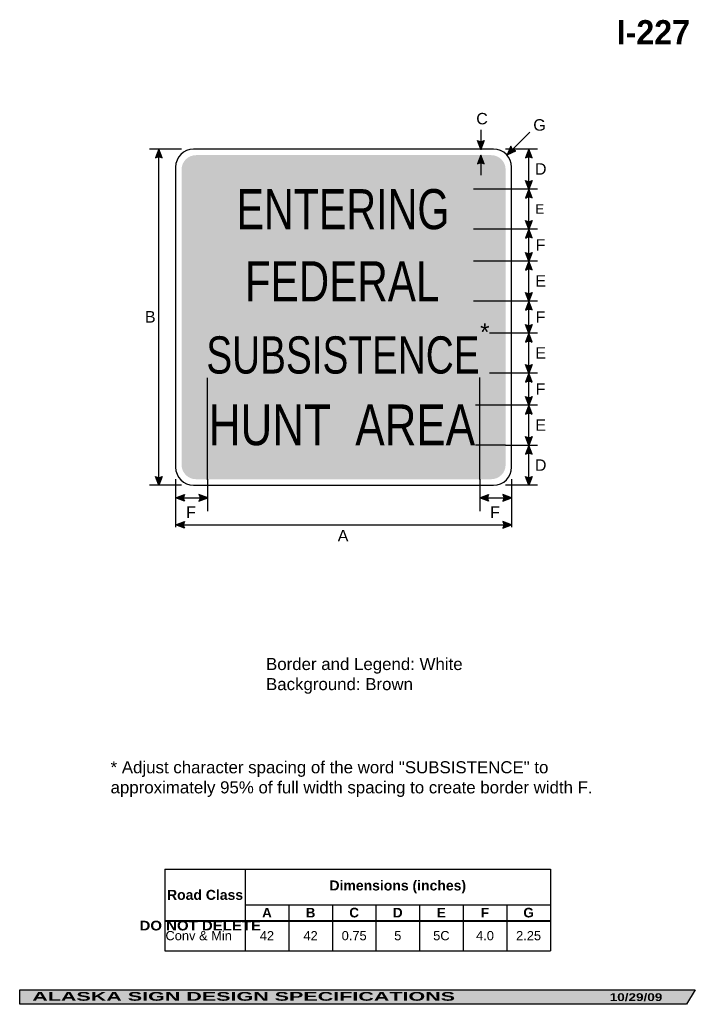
# Model space of a CAD drawing. Header units: feet. Extents: x 7 to 92, y 0 to 123.
import ezdxf
from ezdxf.enums import TextEntityAlignment as Align

# ---------------------------------------------------------------- set-up
doc = ezdxf.new("R2010")
doc.units = ezdxf.units.FT
doc.header["$MEASUREMENT"] = 0
doc.layers.add('Sign', color=7, linetype='Continuous')
doc.styles.add('ARIAL', font='arial.ttf')
doc.styles.add('ARIAL B', font='arialbd.ttf')
doc.styles.add('ARIAL BLACK B', font='ariblk.ttf')
doc.styles.add('ARIAL BLACK BI', font='ariblk.ttf')
doc.styles.add('FHWA SERIES C2000EX', font='txt')

# ---------------------------------------------------------------- blocks, each defined once
blk = doc.blocks.new('*T4')
at = {"color": 0, "linetype": 'ByBlock', "lineweight": -2, "transparency": 16777216}
for p, q in [((0, 0), (48.17052911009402, 0)), ((0, 0), (0, -10.19592542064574)), ((10.020529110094, 0), (10.020529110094, -6.401856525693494)), ((48.17052911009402, 0), (48.17052911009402, -10.19592542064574)), ((10.020529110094, -4.437689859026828), (48.17052911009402, -4.437689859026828)), ((15.470529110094, -4.437689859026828), (15.470529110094, -6.401856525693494)), ((20.92052911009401, -4.437689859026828), (20.92052911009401, -6.401856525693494)), ((26.37052911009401, -4.437689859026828), (26.37052911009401, -6.401856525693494)), ((31.82052911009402, -4.437689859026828), (31.82052911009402, -6.401856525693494)), ((37.27052911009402, -4.437689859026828), (37.27052911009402, -6.401856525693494)), ((42.72052911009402, -4.437689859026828), (42.72052911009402, -6.401856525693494)), ((0, -6.401856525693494), (48.17052911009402, -6.401856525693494)), ((0, -6.446856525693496), (48.17052911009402, -6.446856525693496)), ((10.020529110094, -6.446856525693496), (10.020529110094, -10.19592542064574)), ((15.470529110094, -6.446856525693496), (15.470529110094, -10.19592542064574)), ((20.92052911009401, -6.446856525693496), (20.92052911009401, -10.19592542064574)), ((26.37052911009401, -6.446856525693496), (26.37052911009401, -10.19592542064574)), ((31.82052911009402, -6.446856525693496), (31.82052911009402, -10.19592542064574)), ((37.27052911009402, -6.446856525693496), (37.27052911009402, -10.19592542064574)), ((42.72052911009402, -6.446856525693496), (42.72052911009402, -10.19592542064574)), ((0, -10.19592542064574), (48.17052911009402, -10.19592542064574))]:
    blk.add_line(p, q, dxfattribs=at)
at = {"color": 18, "transparency": 16777216}
for s, insert, char_height, width, attachment_point, style in [('Road Class', (5.010264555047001, -3.212178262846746), 1.25, 9.900529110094, 5, 'ARIAL B'), ('Dimensions (inches)', (29.09552911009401, -2.218844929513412), 1.25, 38.03000000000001, 5, 'ARIAL B'), ('A', (12.745529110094, -5.431023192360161), 1.199999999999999, 5.33, 5, 'ARIAL B'), ('B', (18.19552911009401, -5.431023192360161), 1.199999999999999, 5.33, 5, 'ARIAL B'), ('C', (23.64552911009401, -5.431023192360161), 1.199999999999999, 5.33, 5, 'ARIAL B'), ('D', (29.09552911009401, -5.431023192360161), 1.199999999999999, 5.33, 5, 'ARIAL B'), ('E', (34.54552911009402, -5.431023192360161), 1.199999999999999, 5.33, 5, 'ARIAL B'), ('F', (39.99552911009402, -5.431023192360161), 1.199999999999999, 5.33, 5, 'ARIAL B'), ('G', (45.44552911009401, -5.431023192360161), 1.199999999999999, 5.33, 5, 'ARIAL B'), ('Conv & Min', (0.0600000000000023, -8.310140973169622), 1.149999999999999, 9.900529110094, 4, 'ARIAL'), ('42', (12.745529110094, -8.310140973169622), 1.149999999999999, 5.33, 5, 'ARIAL'), ('42', (18.19552911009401, -8.310140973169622), 1.149999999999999, 5.33, 5, 'ARIAL'), ('0.75', (23.64552911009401, -8.310140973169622), 1.149999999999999, 5.33, 5, 'ARIAL'), ('5', (29.09552911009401, -8.310140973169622), 1.149999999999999, 5.33, 5, 'ARIAL'), ('5C', (34.54552911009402, -8.310140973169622), 1.149999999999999, 5.33, 5, 'ARIAL'), ('4.0', (39.99552911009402, -8.310140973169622), 1.149999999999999, 5.33, 5, 'ARIAL'), ('2.25', (45.44552911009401, -8.310140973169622), 1.149999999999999, 5.33, 5, 'ARIAL')]:
    blk.add_mtext(s, dxfattribs=dict(at, insert=insert, char_height=char_height, width=width, attachment_point=attachment_point, style=style))

msp = doc.modelspace()

# ---------------------------------------------------------------- hatches: boundary and pattern name
h = msp.add_hatch(color=256)
h.dxf.hatch_style = 1
edge = h.paths.add_edge_path()
edge.add_line((65.45463540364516, 108.2978052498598), (65.0442578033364, 107.2088731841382))
edge.add_line((65.0442578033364, 107.2088731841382), (64.63671465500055, 108.3070211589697))
edge.add_arc((65.05245754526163, 108.9043679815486), 0.7277811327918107, 235.1627615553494, 303.5461345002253)
h = msp.add_hatch(color=256)
h.dxf.hatch_style = 1
edge = h.paths.add_edge_path()
edge.add_line((25.20464843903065, 106.1199411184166), (24.7942708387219, 107.2088731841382))
edge.add_line((24.7942708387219, 107.2088731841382), (24.38672769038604, 106.1107252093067))
edge.add_arc((24.80247058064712, 105.5133783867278), 0.7277811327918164, 56.45386549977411, 124.83723844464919, ccw=False)
h = msp.add_hatch(color=256)
h.dxf.hatch_style = 1
edge = h.paths.add_edge_path()
edge.add_line((68.79688515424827, 107.5729383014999), (68.34635413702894, 106.4999962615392))
edge.add_line((68.34635413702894, 106.4999962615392), (69.39723413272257, 107.0173661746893))
edge.add_arc((69.5059370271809, 107.7369834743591), 0.727781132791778, 193.0266678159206, 261.41004076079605, ccw=False)
h = msp.add_hatch(color=256)
h.dxf.hatch_style = 1
edge = h.paths.add_edge_path()
edge.add_line((71.44328162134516, 106.1180505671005), (71.0329040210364, 107.206982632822))
edge.add_line((71.0329040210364, 107.206982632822), (70.62536087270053, 106.1088346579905))
edge.add_arc((71.0411037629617, 105.5114878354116), 0.7277811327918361, 56.4538654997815, 124.83723844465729, ccw=False)
at = {"true_color": 0xffffff}
h = msp.add_hatch(color=7, dxfattribs=at)
h.dxf.hatch_style = 1
edge = h.paths.add_edge_path()
edge.add_line((65.454635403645, 105.3641927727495), (65.04425780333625, 106.4531248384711))
edge.add_line((65.04425780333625, 106.4531248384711), (64.63671465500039, 105.3549768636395))
edge.add_arc((65.05245754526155, 104.7576300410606), 0.7277811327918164, 56.453865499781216, 124.83723844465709, ccw=False)
h = msp.add_hatch(color=256)
h.dxf.hatch_style = 1
edge = h.paths.add_edge_path()
edge.add_line((71.44328162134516, 101.110335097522), (71.0329040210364, 102.1992671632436))
edge.add_line((71.0329040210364, 102.1992671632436), (70.62536087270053, 101.1011191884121))
edge.add_arc((71.04110376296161, 100.5037723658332), 0.7277811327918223, 56.45386549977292, 124.8372384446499, ccw=False)
h = msp.add_hatch(color=256)
h.dxf.hatch_style = 1
edge = h.paths.add_edge_path()
edge.add_line((71.44424475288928, 103.2907548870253), (71.03386715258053, 102.2018228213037))
edge.add_line((71.03386715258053, 102.2018228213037), (70.62632400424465, 103.2999707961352))
edge.add_arc((71.04206689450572, 103.8973176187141), 0.7277811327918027, 235.1627615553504, 303.5461345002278)
h = msp.add_hatch(color=256)
h.dxf.hatch_style = 1
edge = h.paths.add_edge_path()
edge.add_line((71.44424475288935, 98.28945277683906), (71.0338671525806, 97.20052071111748))
edge.add_line((71.0338671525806, 97.20052071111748), (70.62632400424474, 98.29866868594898))
edge.add_arc((71.04206689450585, 98.89601550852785), 0.7277811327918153, 235.162761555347, 303.5461345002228)
h = msp.add_hatch(color=256)
h.dxf.hatch_style = 1
edge = h.paths.add_edge_path()
edge.add_line((71.44424475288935, 96.11158864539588), (71.0338671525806, 97.20052071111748))
edge.add_line((71.0338671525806, 97.20052071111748), (70.62632400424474, 96.10237273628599))
edge.add_arc((71.04206689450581, 95.50502591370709), 0.7277811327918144, 56.45386549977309, 124.83723844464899, ccw=False)
h = msp.add_hatch(color=256)
h.dxf.hatch_style = 1
edge = h.paths.add_edge_path()
edge.add_line((71.44424475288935, 94.29205695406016), (71.0338671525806, 93.20312488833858))
edge.add_line((71.0338671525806, 93.20312488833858), (70.62632400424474, 94.30127286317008))
edge.add_arc((71.04206689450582, 94.89861968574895), 0.7277811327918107, 235.1627615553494, 303.5461345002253)
h = msp.add_hatch(color=256)
h.dxf.hatch_style = 1
edge = h.paths.add_edge_path()
edge.add_line((71.44424475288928, 92.11028661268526), (71.03386715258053, 93.19921867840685))
edge.add_line((71.03386715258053, 93.19921867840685), (70.62632400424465, 92.10107070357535))
edge.add_arc((71.04206689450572, 91.50372388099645), 0.7277811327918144, 56.45386549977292, 124.83723844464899, ccw=False)
h = msp.add_hatch(color=256)
h.dxf.hatch_style = 1
edge = h.paths.add_edge_path()
edge.add_line((71.44424475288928, 89.28945280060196), (71.03386715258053, 88.20052073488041))
edge.add_line((71.03386715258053, 88.20052073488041), (70.62632400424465, 89.29866870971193))
edge.add_arc((71.04206689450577, 89.89601553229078), 0.7277811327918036, 235.1627615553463, 303.5461345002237)
h = msp.add_hatch(color=256)
h.dxf.hatch_style = 1
edge = h.paths.add_edge_path()
edge.add_line((71.44424475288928, 87.11028661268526), (71.03386715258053, 88.19921867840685))
edge.add_line((71.03386715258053, 88.19921867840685), (70.62632400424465, 87.10107070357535))
edge.add_arc((71.04206689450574, 86.50372388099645), 0.7277811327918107, 56.453865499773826, 124.83723844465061, ccw=False)
h = msp.add_hatch(color=256)
h.dxf.hatch_style = 1
edge = h.paths.add_edge_path()
edge.add_line((71.4442447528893, 85.28815075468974), (71.03386715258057, 84.19921868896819))
edge.add_line((71.03386715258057, 84.19921868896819), (70.6263240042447, 85.29736666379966))
edge.add_arc((71.0420668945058, 85.89471348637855), 0.7277811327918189, 235.1627615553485, 303.5461345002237)
h = msp.add_hatch(color=256)
h.dxf.hatch_style = 1
edge = h.paths.add_edge_path()
edge.add_line((71.44424475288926, 83.10768246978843), (71.03386715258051, 84.19661453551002))
edge.add_line((71.03386715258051, 84.19661453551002), (70.62632400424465, 83.09846656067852))
edge.add_arc((71.04206689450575, 82.50111973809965), 0.7277811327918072, 56.4538654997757, 124.83723844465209, ccw=False)
h = msp.add_hatch(color=256)
h.dxf.hatch_style = 1
edge = h.paths.add_edge_path()
edge.add_line((71.44424475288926, 80.28424449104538), (71.03386715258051, 79.1953124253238))
edge.add_line((71.03386715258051, 79.1953124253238), (70.62632400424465, 80.2934604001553))
edge.add_arc((71.04206689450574, 80.89080722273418), 0.7277811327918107, 235.1627615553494, 303.5461345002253)
h = msp.add_hatch(color=256)
h.dxf.hatch_style = 1
edge = h.paths.add_edge_path()
edge.add_line((71.44424475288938, 78.10638035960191), (71.03386715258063, 79.1953124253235))
edge.add_line((71.03386715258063, 79.1953124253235), (70.62632400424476, 78.09716445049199))
edge.add_arc((71.04206689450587, 77.4998176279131), 0.7277811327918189, 56.45386549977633, 124.83723844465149, ccw=False)
h = msp.add_hatch(color=256)
h.dxf.hatch_style = 1
edge = h.paths.add_edge_path()
edge.add_line((71.44424475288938, 76.28424451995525), (71.03386715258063, 75.19531245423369))
edge.add_line((71.03386715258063, 75.19531245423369), (70.62632400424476, 76.29346042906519))
edge.add_arc((71.04206689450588, 76.89080725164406), 0.7277811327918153, 235.162761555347, 303.5461345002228)
h = msp.add_hatch(color=256)
h.dxf.hatch_style = 1
edge = h.paths.add_edge_path()
edge.add_line((71.4442447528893, 74.10377620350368), (71.03386715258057, 75.19270826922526))
edge.add_line((71.03386715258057, 75.19270826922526), (70.6263240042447, 74.09456029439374))
edge.add_arc((71.04206689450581, 73.49721347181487), 0.7277811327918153, 56.45386549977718, 124.837238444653, ccw=False)
h = msp.add_hatch(color=256)
h.dxf.hatch_style = 1
edge = h.paths.add_edge_path()
edge.add_line((71.44423174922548, 69.10117208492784), (71.03385414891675, 70.19010415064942))
edge.add_line((71.03385414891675, 70.19010415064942), (70.62631100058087, 69.09195617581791))
edge.add_arc((71.04205389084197, 68.49460935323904), 0.7277811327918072, 56.4538654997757, 124.83723844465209, ccw=False)
h = msp.add_hatch(color=256)
h.dxf.hatch_style = 1
edge = h.paths.add_edge_path()
edge.add_line((71.4442447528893, 71.28164036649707), (71.03386715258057, 70.19270830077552))
edge.add_line((71.03386715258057, 70.19270830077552), (70.6263240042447, 71.29085627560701))
edge.add_arc((71.04206689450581, 71.88820309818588), 0.7277811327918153, 235.162761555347, 303.5461345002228)
h = msp.add_hatch(color=256)
h.dxf.hatch_style = 1
edge = h.paths.add_edge_path()
edge.add_line((25.20464843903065, 66.30768194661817), (24.7942708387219, 65.21874988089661))
edge.add_line((24.7942708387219, 65.21874988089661), (24.38672769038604, 66.31689785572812))
edge.add_arc((24.80247058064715, 66.91424467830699), 0.7277811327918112, 235.1627615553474, 303.5461345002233)
h = msp.add_hatch(color=256)
h.dxf.hatch_style = 1
edge = h.paths.add_edge_path()
edge.add_line((71.44423174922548, 66.29780524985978), (71.03385414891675, 65.20887318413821))
edge.add_line((71.03385414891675, 65.20887318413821), (70.62631100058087, 66.30702115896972))
edge.add_arc((71.04205389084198, 66.90436798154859), 0.7277811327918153, 235.162761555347, 303.5461345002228)
h = msp.add_hatch(color=256)
h.dxf.hatch_style = 1
edge = h.paths.add_edge_path()
edge.add_line((27.98435514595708, 63.22394555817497), (26.89583335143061, 63.63541016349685))
edge.add_line((26.89583335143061, 63.63541016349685), (27.99438767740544, 64.04185669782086))
edge.add_arc((28.59131911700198, 63.62551761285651), 0.7277811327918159, 145.1055563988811, 213.4889293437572)
h = msp.add_hatch(color=256)
h.dxf.hatch_style = 1
edge = h.paths.add_edge_path()
edge.add_line((29.80731155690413, 63.22394555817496), (30.89583335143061, 63.63541016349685))
edge.add_line((30.89583335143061, 63.63541016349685), (29.79727902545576, 64.04185669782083))
edge.add_arc((29.20034758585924, 63.6255176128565), 0.727781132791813, -33.488929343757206, 34.89444360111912, ccw=False)
h = msp.add_hatch(color=256)
h.dxf.hatch_style = 1
edge = h.paths.add_edge_path()
edge.add_line((65.98435511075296, 63.22394555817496), (64.8958333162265, 63.63541016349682))
edge.add_line((64.8958333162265, 63.63541016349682), (65.99438764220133, 64.04185669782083))
edge.add_arc((66.59131908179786, 63.62551761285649), 0.72778113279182, 145.1055563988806, 213.4889293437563)
h = msp.add_hatch(color=256)
h.dxf.hatch_style = 1
edge = h.paths.add_edge_path()
edge.add_line((67.79595013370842, 63.22394555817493), (68.8844719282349, 63.63541016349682))
edge.add_line((68.8844719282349, 63.63541016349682), (67.78591760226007, 64.04185669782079))
edge.add_arc((67.18898616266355, 63.62551761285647), 0.7277811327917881, -33.48892934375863, 34.8944436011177, ccw=False)
h = msp.add_hatch(color=256)
h.dxf.hatch_style = 1
edge = h.paths.add_edge_path()
edge.add_line((27.98435515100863, 59.84895205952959), (26.89583335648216, 60.26041666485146))
edge.add_line((26.89583335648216, 60.26041666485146), (27.99438768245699, 60.66686319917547))
edge.add_arc((28.59131912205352, 60.25052411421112), 0.7277811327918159, 145.1055563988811, 213.4889293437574)
h = msp.add_hatch(color=256)
h.dxf.hatch_style = 1
edge = h.paths.add_edge_path()
edge.add_line((67.79595013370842, 59.84895205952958), (68.8844719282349, 60.26041666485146))
edge.add_line((68.8844719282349, 60.26041666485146), (67.78591760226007, 60.66686319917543))
edge.add_arc((67.18898616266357, 60.25052411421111), 0.7277811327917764, -33.4889293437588, 34.894443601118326, ccw=False)
at = {"layer": 'Sign', "true_color": 0x8e4700}
h = msp.add_hatch(color=34, dxfattribs=at)
edge = h.paths.add_edge_path(flags=0)
edge.add_spline(control_points=[(29.43447192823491, 106.4588731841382), (29.43447192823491, 106.4588731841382), (66.3344719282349, 106.4588731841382), (66.3344719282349, 106.4588731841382), (67.32791897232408, 106.4588731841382), (68.1344719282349, 105.6523202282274), (68.1344719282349, 104.6588731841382), (68.1344719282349, 104.6588731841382), (68.1344719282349, 67.75887318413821), (68.1344719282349, 67.75887318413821), (68.1344719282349, 66.765426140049), (67.32791897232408, 65.9588731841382), (66.3344719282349, 65.9588731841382), (66.3344719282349, 65.9588731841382), (29.43447192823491, 65.9588731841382), (29.43447192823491, 65.9588731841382), (28.44102488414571, 65.9588731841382), (27.63447192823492, 66.765426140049), (27.63447192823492, 67.75887318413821), (27.63447192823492, 67.75887318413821), (27.63447192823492, 104.6588731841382), (27.63447192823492, 104.6588731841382), (27.63447192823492, 105.6523202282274), (28.44102488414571, 106.4588731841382), (29.43447192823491, 106.4588731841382)], knot_values=[0, 0, 0, 0, 1, 1, 1, 2, 2, 2, 3, 3, 3, 4, 4, 4, 5, 5, 5, 6, 6, 6, 7, 7, 7, 8, 8, 8, 8], degree=3, periodic=0)
at = {"layer": 'Sign', "true_color": 0x000000}
msp.add_hatch(color=18, dxfattribs=at).paths.add_polyline_path([(7.399373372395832, 2.133735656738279), (91.84195454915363, 2.133735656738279), (90.75006357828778, 0.3343149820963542), (7.402168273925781, 0.3343149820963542)], flags=0)

# ---------------------------------------------------------------- linework, layer by layer
for p, q in [((25.5585435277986, 17.21783181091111), (73.72907263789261, 17.21783181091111)), ((25.5585435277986, 10.80004464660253), (73.72907263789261, 10.80004464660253)), ((25.5585435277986, 10.7419059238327), (73.72907263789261, 10.7419059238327))]:
    msp.add_line(p, q)
for points in [[(65.45463540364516, 108.2978052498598), (65.0442578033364, 107.2088731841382), (64.63671465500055, 108.3070211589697, 0.307560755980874), (65.45463540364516, 108.2978052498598, 4.141293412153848)], [(25.20464843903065, 106.1199411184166), (24.7942708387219, 107.2088731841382), (24.38672769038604, 106.1107252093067, -0.307560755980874), (25.20464843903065, 106.1199411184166, -4.141293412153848)], [(68.79688515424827, 107.5729383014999), (68.34635413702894, 106.4999962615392), (69.39723413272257, 107.0173661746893, -0.307560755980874), (68.79688515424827, 107.5729383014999, -4.141293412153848)], [(71.44328162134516, 106.1180505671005), (71.0329040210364, 107.206982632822), (70.62536087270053, 106.1088346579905, -0.307560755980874), (71.44328162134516, 106.1180505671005, -4.141293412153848)], [(71.44328162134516, 101.110335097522), (71.0329040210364, 102.1992671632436), (70.62536087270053, 101.1011191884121, -0.307560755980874), (71.44328162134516, 101.110335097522, -4.141293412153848)], [(71.44424475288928, 103.2907548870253), (71.03386715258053, 102.2018228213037), (70.62632400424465, 103.2999707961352, 0.307560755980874), (71.44424475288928, 103.2907548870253, 4.141293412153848)], [(71.44424475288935, 98.28945277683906), (71.0338671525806, 97.20052071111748), (70.62632400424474, 98.29866868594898, 0.307560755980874), (71.44424475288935, 98.28945277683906, 4.141293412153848)], [(71.44424475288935, 96.11158864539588), (71.0338671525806, 97.20052071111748), (70.62632400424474, 96.10237273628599, -0.307560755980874), (71.44424475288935, 96.11158864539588, -4.141293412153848)], [(71.44424475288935, 94.29205695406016), (71.0338671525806, 93.20312488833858), (70.62632400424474, 94.30127286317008, 0.307560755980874), (71.44424475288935, 94.29205695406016, 4.141293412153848)], [(71.44424475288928, 92.11028661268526), (71.03386715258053, 93.19921867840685), (70.62632400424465, 92.10107070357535, -0.307560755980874), (71.44424475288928, 92.11028661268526, -4.141293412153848)], [(71.44424475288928, 89.28945280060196), (71.03386715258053, 88.20052073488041), (70.62632400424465, 89.29866870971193, 0.307560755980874), (71.44424475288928, 89.28945280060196, 4.141293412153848)], [(71.44424475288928, 87.11028661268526), (71.03386715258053, 88.19921867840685), (70.62632400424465, 87.10107070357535, -0.307560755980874), (71.44424475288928, 87.11028661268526, -4.141293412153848)], [(71.4442447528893, 85.28815075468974), (71.03386715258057, 84.19921868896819), (70.6263240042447, 85.29736666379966, 0.307560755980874), (71.4442447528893, 85.28815075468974, 4.141293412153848)], [(71.44424475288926, 83.10768246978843), (71.03386715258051, 84.19661453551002), (70.62632400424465, 83.09846656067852, -0.307560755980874), (71.44424475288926, 83.10768246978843, -4.141293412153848)], [(71.44424475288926, 80.28424449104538), (71.03386715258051, 79.1953124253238), (70.62632400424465, 80.2934604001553, 0.307560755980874), (71.44424475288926, 80.28424449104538, 4.141293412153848)], [(71.44424475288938, 78.10638035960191), (71.03386715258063, 79.1953124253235), (70.62632400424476, 78.09716445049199, -0.307560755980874), (71.44424475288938, 78.10638035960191, -4.141293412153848)], [(71.44424475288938, 76.28424451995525), (71.03386715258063, 75.19531245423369), (70.62632400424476, 76.29346042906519, 0.307560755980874), (71.44424475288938, 76.28424451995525, 4.141293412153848)], [(71.4442447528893, 74.10377620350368), (71.03386715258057, 75.19270826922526), (70.6263240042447, 74.09456029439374, -0.307560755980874), (71.4442447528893, 74.10377620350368, -4.141293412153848)], [(71.44423174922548, 69.10117208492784), (71.03385414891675, 70.19010415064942), (70.62631100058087, 69.09195617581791, -0.307560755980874), (71.44423174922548, 69.10117208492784, -4.141293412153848)], [(71.4442447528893, 71.28164036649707), (71.03386715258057, 70.19270830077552), (70.6263240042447, 71.29085627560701, 0.307560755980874), (71.4442447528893, 71.28164036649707, 4.141293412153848)], [(25.20464843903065, 66.30768194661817), (24.7942708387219, 65.21874988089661), (24.38672769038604, 66.31689785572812, 0.307560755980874), (25.20464843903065, 66.30768194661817, 4.141293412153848)], [(71.44423174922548, 66.29780524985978), (71.03385414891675, 65.20887318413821), (70.62631100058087, 66.30702115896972, 0.307560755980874), (71.44423174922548, 66.29780524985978, 4.141293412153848)], [(27.98435514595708, 63.22394555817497), (26.89583335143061, 63.63541016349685), (27.99438767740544, 64.04185669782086, 0.307560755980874), (27.98435514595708, 63.22394555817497, 4.141293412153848)], [(29.80731155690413, 63.22394555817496), (30.89583335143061, 63.63541016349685), (29.79727902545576, 64.04185669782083, -0.307560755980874), (29.80731155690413, 63.22394555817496, -4.141293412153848)], [(65.98435511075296, 63.22394555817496), (64.8958333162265, 63.63541016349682), (65.99438764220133, 64.04185669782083, 0.307560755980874), (65.98435511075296, 63.22394555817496, 4.141293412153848)], [(67.79595013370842, 63.22394555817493), (68.8844719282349, 63.63541016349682), (67.78591760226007, 64.04185669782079, -0.307560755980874), (67.79595013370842, 63.22394555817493, -4.141293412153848)], [(27.98435515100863, 59.84895205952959), (26.89583335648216, 60.26041666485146), (27.99438768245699, 60.66686319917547, 0.307560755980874), (27.98435515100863, 59.84895205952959, 4.141293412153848)], [(67.79595013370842, 59.84895205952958), (68.8844719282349, 60.26041666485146), (67.78591760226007, 60.66686319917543, -0.307560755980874), (67.79595013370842, 59.84895205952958, -4.141293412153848)]]:
    msp.add_lwpolyline(points, format="xyb")
at = {"color": 7, "true_color": 0xffffff}
msp.add_lwpolyline([(65.454635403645, 105.3641927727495), (65.04425780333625, 106.4531248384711), (64.63671465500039, 105.3549768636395, -0.307560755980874), (65.454635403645, 105.3641927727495, -4.141293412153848)], format="xyb", dxfattribs=at)
at = {"layer": 'Sign', "color": 18, "lineweight": -3, "true_color": 0x000000}
for p, q in [((65.0442578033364, 109.640624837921), (65.0442578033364, 107.1406248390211)), ((68.34635413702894, 106.4999962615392), (71.17478126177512, 109.3284233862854)), ((27.63541668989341, 107.2088731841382), (23.63541668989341, 107.2088731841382)), ((24.7942708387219, 65.21874988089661), (24.7942708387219, 107.2187498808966)), ((72.1302083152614, 107.2088731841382), (68.1302083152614, 107.2088731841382)), ((71.0338671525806, 102.2044269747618), (71.0338671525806, 107.2044269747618)), ((72.13281248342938, 102.2031248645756), (68.13281248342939, 102.2031248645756)), ((71.03386715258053, 97.20182282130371), (71.03386715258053, 102.2018228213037)), ((72.13281248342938, 97.20052071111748), (68.13281248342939, 97.20052071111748)), ((71.0338671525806, 93.201822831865), (71.0338671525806, 97.20182283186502)), ((72.13281248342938, 93.20312488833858), (68.13281248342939, 93.20312488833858)), ((71.03386715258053, 88.19921867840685), (71.03386715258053, 93.19921867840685)), ((72.13281248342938, 88.20052073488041), (68.13281248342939, 88.20052073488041)), ((71.03386715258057, 84.19921868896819), (71.03386715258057, 88.19921868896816)), ((72.13281248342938, 84.19791657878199), (68.13281248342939, 84.19791657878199)), ((71.03386715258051, 79.19661453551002), (71.03386715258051, 84.19661453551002)), ((72.13281248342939, 79.1953124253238), (68.13281248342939, 79.1953124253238)), ((71.03386715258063, 75.19531245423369), (71.03386715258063, 79.19531245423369)), ((72.13541665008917, 75.19270826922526), (68.13541665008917, 75.19270826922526)), ((71.03386715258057, 70.19270830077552), (71.03386715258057, 75.19270830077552)), ((72.13281248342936, 70.19270828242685), (68.13281248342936, 70.19270828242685)), ((71.03385414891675, 65.19010415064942), (71.03385414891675, 70.19010415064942)), ((26.88447192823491, 65.97916666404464), (26.88447192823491, 59.97916666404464)), ((30.88541668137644, 65.95833333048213), (30.88541668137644, 61.95833333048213)), ((64.89322915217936, 65.96093749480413), (64.89322915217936, 61.96093749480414)), ((68.8844719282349, 65.97916666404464), (68.8844719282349, 59.97916666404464)), ((27.63541668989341, 65.20887318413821), (23.63541668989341, 65.20887318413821)), ((72.1302083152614, 65.20887318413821), (68.1302083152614, 65.20887318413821)), ((26.89583335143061, 63.63541016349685), (30.89583335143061, 63.63541016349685)), ((64.8958333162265, 63.63541016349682), (68.8958333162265, 63.63541016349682)), ((26.89583335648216, 60.26041666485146), (68.89583335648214, 60.26041666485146))]:
    msp.add_line(p, q, dxfattribs=at)
at = {"layer": 'Sign', "color": 7, "lineweight": -3, "true_color": 0xffffff}
for p, q in [((65.04425780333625, 106.4531248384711), (65.04425780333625, 103.9531248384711)), ((68.13615837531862, 102.2052142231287), (64.13615837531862, 102.2052142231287)), ((68.1344719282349, 97.20000589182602), (64.1344719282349, 97.20000589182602)), ((68.13615837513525, 93.2052142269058), (64.13615837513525, 93.2052142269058)), ((68.1344719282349, 88.20261006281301), (64.1344719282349, 88.20261006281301)), ((68.13615837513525, 84.20000589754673), (66.13615837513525, 84.20000589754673)), ((68.1344719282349, 79.19740173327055), (66.1344719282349, 79.19740173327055)), ((30.88615840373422, 65.88595653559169), (30.88615840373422, 78.63595653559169)), ((64.89657504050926, 65.93803986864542), (64.89657504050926, 78.6880398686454)), ((68.13615837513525, 75.19479756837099), (64.38615837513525, 75.19479756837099)), ((68.1344719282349, 70.19479757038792), (64.3844719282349, 70.19479757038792))]:
    msp.add_line(p, q, dxfattribs=at)
at = {"layer": 'Sign', "color": 250, "lineweight": -3, "true_color": 0x1f1a17}
msp.add_lwpolyline([(7.399373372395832, 2.133735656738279), (91.84195454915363, 2.133735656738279), (90.75006357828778, 0.3343149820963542), (7.402168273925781, 0.3343149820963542)], close=True, dxfattribs=at)
at = {"layer": 'Sign', "color": 18, "lineweight": -3, "true_color": 0x000000}
msp.add_open_spline([(29.13447192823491, 107.2088731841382), (29.13447192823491, 107.2088731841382), (66.6344719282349, 107.2088731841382), (66.6344719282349, 107.2088731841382), (67.87628073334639, 107.2088731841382), (68.8844719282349, 106.2006819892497), (68.8844719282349, 104.9588731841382), (68.8844719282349, 104.9588731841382), (68.8844719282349, 67.45887318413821), (68.8844719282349, 67.45887318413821), (68.8844719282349, 66.21706437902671), (67.87628073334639, 65.20887318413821), (66.6344719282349, 65.20887318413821), (66.6344719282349, 65.20887318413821), (29.13447192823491, 65.20887318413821), (29.13447192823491, 65.20887318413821), (27.89266312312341, 65.20887318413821), (26.88447192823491, 66.21706437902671), (26.88447192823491, 67.45887318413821), (26.88447192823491, 67.45887318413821), (26.88447192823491, 104.9588731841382), (26.88447192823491, 104.9588731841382), (26.88447192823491, 106.2006819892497), (27.89266312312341, 107.2088731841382), (29.13447192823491, 107.2088731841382)], degree=3, knots=[0, 0, 0, 0, 1, 1, 1, 2, 2, 2, 3, 3, 3, 4, 4, 4, 5, 5, 5, 6, 6, 6, 7, 7, 7, 8, 8, 8, 8], dxfattribs=at)

# ---------------------------------------------------------------- block references
msp.add_blockref('*T4', (25.5585435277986, 17.21783181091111))

# ---------------------------------------------------------------- texts
at = {"char_height": 1.506699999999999, "attachment_point": 1, "style": 'ARIAL'}
for s, width, insert in [('Border and Legend: White\\PBackground: Brown', 25.29992694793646, (38.18959030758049, 43.61697516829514)), ('* Adjust character spacing of the word "SUBSISTENCE" to approximately 95% of full width spacing to create border width F.', 60.52832581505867, (18.76180484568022, 30.71421973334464))]:
    msp.add_mtext_dynamic_manual_height_columns(s, width=width, gutter_width=1, heights=[0], dxfattribs=dict(at, insert=insert))
at = {"layer": 'Sign', "color": 18, "true_color": 0x000000, "style": 'ARIAL B', "width": 0.945210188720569}
msp.add_text('I-227', height=3.04347825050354, dxfattribs=at).set_placement((82.01738159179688, 120.2914118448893), (91.1773815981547, 120.2914118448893), align=Align.FIT)
at = {"layer": 'Sign', "color": 18, "true_color": 0x000000, "style": 'ARIAL'}
for s, height, p, p2 in [('C', 1.427342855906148, (64.46614582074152, 110.3093749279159), (65.90614587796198, 110.3093749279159)), ('G', 1.435630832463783, (71.59114581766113, 109.5177082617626), (73.15114576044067, 109.5177082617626)), ('D', 1.427342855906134, (71.7994791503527, 104.0244269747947), (73.23947920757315, 104.0244269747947)), ('E', 1.198413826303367, (71.84114581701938, 99.13515615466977), (72.95781245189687, 99.13515615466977)), ('F', 1.429672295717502, (71.89114581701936, 94.52182283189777), (73.1111458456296, 94.52182283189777)), ('E', 1.438096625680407, (71.84114581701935, 90.01921867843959), (73.18114581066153, 90.01921867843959)), ('B', 1.438096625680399, (23.04947917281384, 85.5387498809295), (24.38947916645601, 85.5387498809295)), ('F', 1.429672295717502, (71.89114581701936, 85.51921868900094), (73.1111458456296, 85.51921868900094)), ('E', 1.438096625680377, (71.84114581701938, 81.01661453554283), (73.18114581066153, 81.01661453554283)), ('F', 1.429672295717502, (71.89114581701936, 76.51531245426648), (73.1111458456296, 76.51531245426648)), ('E', 1.438096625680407, (71.84114581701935, 72.01270830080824), (73.18114581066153, 72.01270830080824)), ('D', 1.427342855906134, (71.7994791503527, 67.01010415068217), (73.23947920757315, 67.01010415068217)), ('F', 1.429672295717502, (28.202500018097, 61.12187494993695), (29.42250004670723, 61.12187494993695)), ('F', 1.429672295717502, (66.202499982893, 61.12187494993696), (67.42250001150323, 61.12187494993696)), ('A', 1.434945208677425, (47.14673179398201, 58.18437495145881), (48.48673178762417, 58.18437495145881))]:
    msp.add_text(s, height=height, dxfattribs=at).set_placement(p, p2, align=Align.ALIGNED)
at = {"layer": 'Sign', "color": 7, "true_color": 0xffffff}
for s, height, style, p, p2 in [('ENTERING', 5.005391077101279, 'FHWA SERIES C2000EX', (34.49188859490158, 97.2070475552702), (61.11038866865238, 97.2070475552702)), ('FEDERAL', 5.018796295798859, 'FHWA SERIES C2000EX', (35.53447192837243, 88.18621422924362), (59.85947173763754, 88.18621422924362)), ('*', 2.15209535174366, 'ARIAL', (64.94781513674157, 83.27970651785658), (66.11781513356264, 83.27970651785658)), ('SUBSISTENCE', 4.646977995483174, 'FHWA SERIES C2000EX', (30.72388859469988, 79.16538090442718), (64.87838923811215, 79.16538090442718)), ('HUNT  AREA', 5.103016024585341, 'FHWA SERIES C2000EX', (31.03365839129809, 70.20704757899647), (64.31224221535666, 70.20704757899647)), ('DO NOT DELETE', 1.207680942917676, 'ARIAL BLACK B', (22.37637949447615, 9.567814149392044), (37.55971336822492, 9.567814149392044))]:
    msp.add_text(s, height=height, dxfattribs=dict(at, style=style)).set_placement(p, p2, align=Align.ALIGNED)
at = {"layer": 'Sign', "color": 7, "true_color": 0xffffff, "style": 'ARIAL BLACK BI'}
for s, height, width, p, p2 in [('ALASKA SIGN DESIGN SPECIFICATIONS', 1.090207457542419, 1.563272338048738, (8.970644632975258, 0.7811314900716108), (61.81064589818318, 0.7811314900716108)), ('10/29/09', 0.97517728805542, 1.031275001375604, (81.14111836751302, 0.7407475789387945), (87.72054409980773, 0.7407475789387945))]:
    msp.add_text(s, height=height, dxfattribs=dict(at, width=width)).set_placement(p, p2, align=Align.FIT)

doc.saveas('drawing.dxf')
